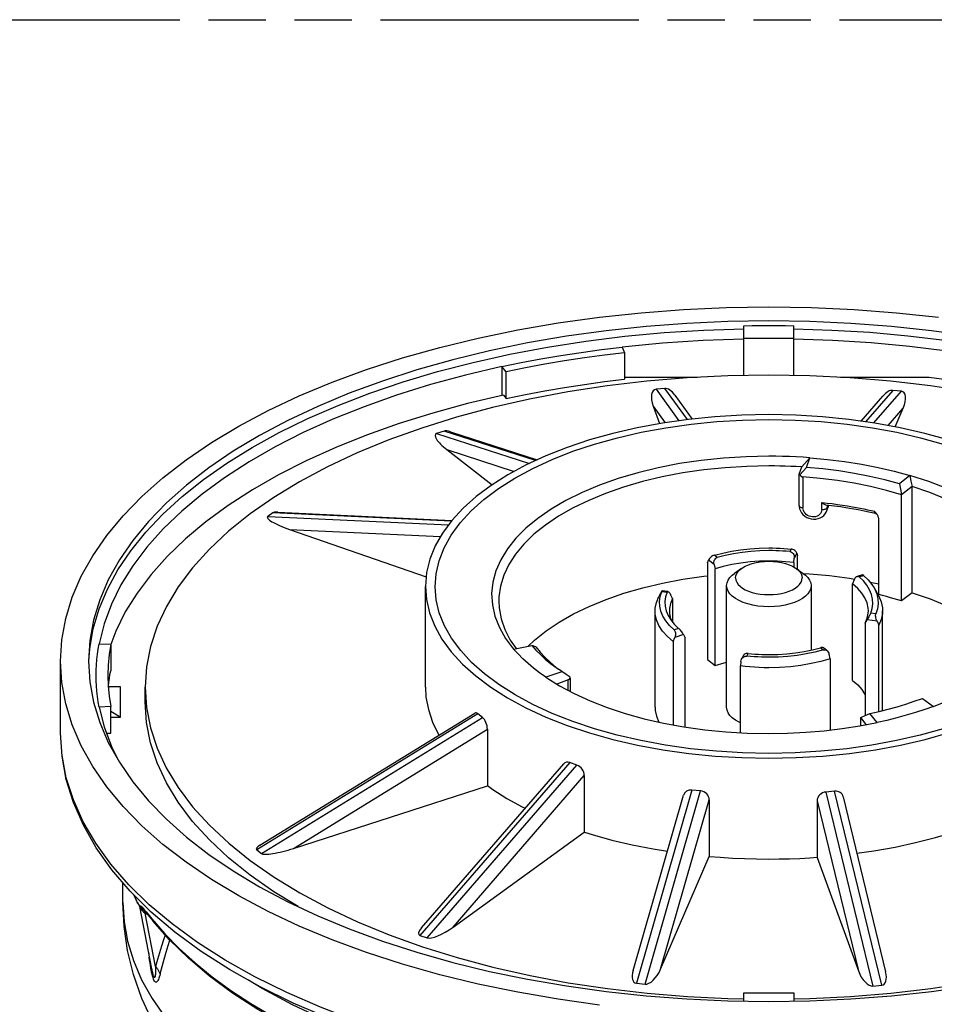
# Model space of a CAD drawing. Header units: millimetres. Extents: x 0 to 210, y 0 to 297.
# Tile 8 of 11: x 100 to 131, y 224 to 258. Entities that reach past the tile are written whole.
import ezdxf

# ---------------------------------------------------------------- set-up
doc = ezdxf.new("R2010")
doc.units = ezdxf.units.MM
doc.header["$LTSCALE"] = 19.36
doc.linetypes.add('PHANTOM', pattern=[0.8, 0.45, -0.05, 0.1, -0.05, 0.1, -0.05])
doc.layers.get('0').update_dxf_attribs({"linetype": 'CONTINUOUS'})
doc.layers.add('DEFAULT_3', color=7, linetype='PHANTOM')

msp = doc.modelspace()

# ---------------------------------------------------------------- linework, layer by layer
at = {"color": 7, "linetype": 'Continuous'}
for p, q in [((124.34766, 245.66391), (124.34766, 247.35152)), ((126.02766, 245.66393), (126.02766, 247.35152)), ((120.23363, 246.62938), (120.3187, 246.43907)), ((126.02766, 246.9152), (124.34766, 246.9152)), ((120.3187, 246.43907), (120.3187, 245.54534)), ((116.16843, 245.96895), (116.16843, 244.99242)), ((116.32332, 245.78998), (116.16843, 245.96895)), ((116.32332, 244.89625), (116.32332, 245.78998)), ((122.77408, 245.6041), (120.3187, 245.6041)), ((130.60463, 245.6041), (127.60242, 245.6041)), ((116.228, 245.00638), (116.32332, 244.89625)), ((121.67427, 245.23367), (121.3791, 245.20685)), ((122.01729, 245.00183), (122.59962, 244.20006)), ((128.30159, 244.13104), (129.03633, 244.97571)), ((129.66115, 245.13818), (129.36792, 245.16988)), ((121.28042, 244.63944), (121.4964, 244.04521)), ((129.4498, 243.93961), (129.72215, 244.56945)), ((114.22227, 243.79367), (113.9701, 243.71241)), ((114.43749, 243.76945), (117.36753, 242.82549)), ((114.31321, 243.16931), (115.84338, 241.98213)), ((126.29643, 242.58376), (126.57612, 242.89365)), ((126.46147, 242.56855), (126.57612, 242.89365)), ((126.20669, 241.28327), (126.20669, 242.32469)), ((126.20896, 242.33574), (126.29643, 242.58376)), ((126.23576, 242.31846), (126.46147, 242.56855)), ((129.94254, 242.29658), (129.59267, 242.01663)), ((129.94254, 242.29658), (129.98223, 242.10953)), ((129.59267, 242.01663), (129.63248, 241.82954)), ((129.98223, 242.10953), (130.02052, 241.92468)), ((129.63248, 241.82954), (129.67078, 241.64483)), ((130.02052, 241.92468), (129.67078, 241.64483)), ((129.67078, 238.05948), (129.67078, 241.64483)), ((130.02052, 238.33934), (130.02052, 241.92468)), ((127.29991, 241.27442), (127.11586, 241.29684)), ((127.20177, 241.28637), (127.13444, 241.09546)), ((108.43965, 241.0374), (108.26887, 240.91408)), ((108.60542, 241.05983), (114.48574, 240.78177)), ((128.20806, 241.13096), (127.9091, 241.18439)), ((128.78006, 241.06157), (128.75842, 241.08693)), ((128.84648, 240.97267), (128.84882, 240.96921)), ((128.89628, 238.27414), (128.89628, 240.82842)), ((109.00153, 240.47797), (113.61935, 238.8792)), ((126.13258, 239.6766), (126.14912, 239.58589)), ((123.11314, 239.34274), (123.14883, 239.43764)), ((123.11314, 239.34274), (123.11314, 236.08794)), ((123.33676, 239.29127), (123.37245, 239.14078)), ((126.02894, 239.35353), (126.04548, 239.50821)), ((126.02894, 239.35353), (126.02894, 239.20862)), ((126.14912, 239.13143), (126.14912, 239.58589)), ((123.37245, 235.88598), (123.37245, 239.14078)), ((123.95357, 238.93345), (124.02415, 238.98856)), ((124.2691, 239.16177), (124.02415, 238.98856)), ((126.10622, 239.16177), (126.35117, 238.98856)), ((124.06266, 238.83701), (124.07269, 238.91129)), ((126.30263, 238.9113), (126.31266, 238.83701)), ((128.07073, 238.77519), (128.01514, 238.63465)), ((128.01514, 235.37984), (128.01514, 238.63465)), ((128.34676, 238.94589), (128.17047, 238.8893)), ((128.60273, 238.69939), (128.89628, 238.6346)), ((113.59266, 235.14774), (113.59266, 238.55122)), ((121.53393, 238.3222), (121.46997, 238.20777)), ((121.52134, 238.2139), (121.57438, 238.37989)), ((121.78001, 238.37891), (121.58275, 238.40442)), ((121.85236, 238.31167), (121.87072, 238.27865)), ((123.76266, 234.47224), (123.76266, 238.5772)), ((126.61266, 238.5772), (126.61266, 236.40278)), ((128.74142, 238.50234), (128.88588, 238.24395)), ((128.83121, 238.29742), (128.86902, 238.13107)), ((130.02052, 238.33934), (129.67078, 238.05948)), ((121.49862, 238.04756), (121.52134, 238.2139)), ((121.93468, 238.14768), (121.87072, 238.27865)), ((121.93468, 238.14768), (121.93468, 237.35118)), ((121.34766, 234.47224), (121.34766, 237.72704)), ((121.82766, 237.72704), (121.8329, 237.63326)), ((121.8329, 237.63326), (121.86995, 237.46134)), ((129.02766, 234.47224), (129.02766, 237.72704)), ((121.86995, 237.46134), (121.89718, 237.39755)), ((128.44064, 237.3064), (128.50988, 237.47582)), ((128.44064, 237.3064), (128.5046, 237.42083)), ((128.44064, 237.3064), (128.44064, 234.19105)), ((128.52296, 237.45324), (128.5046, 237.42083)), ((128.84139, 237.37728), (128.90535, 237.24631)), ((121.98894, 237.0858), (121.83486, 237.2352)), ((128.90535, 234.33265), (128.90535, 237.24631)), ((116.4594, 236.73547), (116.654, 236.45571)), ((121.95626, 236.68978), (122.01185, 236.83032)), ((121.95626, 236.68978), (121.95626, 233.87694)), ((122.30459, 236.92429), (122.36018, 236.81944)), ((122.36018, 233.80488), (122.36018, 236.81944)), ((102.57845, 236.61644), (102.96672, 236.59809)), ((102.96672, 236.59809), (102.96672, 235.70435)), ((116.56978, 236.43912), (117.18407, 236.56011)), ((117.18407, 236.56011), (117.32426, 236.4042)), ((117.22796, 236.54217), (117.18407, 236.56011)), ((117.27205, 236.52456), (117.22796, 236.54217)), ((117.31633, 236.50728), (117.27205, 236.52456)), ((127.15447, 236.37949), (127.02849, 236.4776)), ((101.27766, 233.59958), (101.27766, 236.03108)), ((123.11314, 236.08794), (123.37245, 235.88598)), ((124.24274, 236.02287), (124.2262, 235.8682)), ((124.33588, 236.23528), (124.2655, 236.09922)), ((124.34993, 236.25396), (124.33587, 236.23527)), ((124.40641, 236.19907), (124.43912, 236.19898)), ((127.26218, 236.11134), (127.22649, 236.26183)), ((127.26218, 236.11134), (127.26218, 233.70425)), ((102.94347, 235.57311), (102.96672, 235.70435)), ((118.20141, 235.67302), (117.66058, 235.48368)), ((118.01039, 235.81826), (118.08805, 235.75908)), ((118.33925, 235.57802), (118.08415, 235.75396)), ((124.2262, 233.6133), (124.2262, 235.8682)), ((102.92333, 235.44183), (102.94347, 235.57311)), ((117.66058, 235.48368), (118.1161, 235.19938)), ((118.41526, 235.39356), (118.0243, 235.25668)), ((118.47749, 235.48374), (118.33925, 235.57802)), ((118.47922, 235.45499), (118.47922, 235.00577)), ((102.89237, 235.1791), (102.89237, 235.05208)), ((102.89237, 235.1791), (103.28766, 235.1791)), ((103.28766, 235.1791), (103.28766, 234.1291)), ((104.12766, 234.6541), (104.12766, 235.14774)), ((102.38715, 234.64675), (102.59603, 233.96093)), ((130.37247, 234.7723), (130.75117, 234.50189)), ((102.96672, 234.49759), (102.57845, 234.47924)), ((102.57845, 234.47924), (102.74501, 233.81064)), ((102.96672, 233.60386), (102.96672, 234.49759)), ((102.96672, 234.33902), (103.28766, 234.14462)), ((103.28766, 234.1291), (102.96672, 234.1291)), ((108.00678, 229.81532), (115.25575, 234.27058)), ((115.52255, 234.12653), (115.36003, 234.25261)), ((128.28826, 234.12192), (128.4423, 234.19181)), ((128.28826, 233.85023), (128.28826, 234.12192)), ((128.47412, 233.88601), (128.28826, 234.12192)), ((128.4423, 234.19181), (128.59831, 234.26363)), ((128.84028, 233.95649), (128.59831, 234.26363)), ((115.68506, 233.73038), (115.68506, 231.81806)), ((102.82416, 233.59712), (102.96672, 233.60386)), ((128.66748, 233.19261), (127.81521, 233.07266)), ((126.07233, 232.93463), (125.18766, 232.91722)), ((127.0104, 232.8258), (127.9061, 232.91542)), ((113.46587, 227.02809), (118.26433, 232.56457)), ((118.71019, 232.52105), (118.46354, 232.60644)), ((118.95683, 232.16559), (118.95683, 230.25327)), ((109.14452, 229.71051), (115.68506, 231.81806)), ((122.88396, 231.6477), (122.59074, 231.6794)), ((127.40845, 231.63946), (127.11329, 231.61264)), ((120.6046, 225.59135), (122.30674, 231.50726)), ((123.17719, 231.34594), (123.17719, 229.43362)), ((126.81812, 231.31575), (126.81812, 229.40343)), ((127.69691, 231.45287), (129.12985, 225.54079)), ((114.5272, 227.05467), (118.95683, 230.25327)), ((107.8958, 229.66504), (108.05832, 229.53896)), ((121.53284, 225.63093), (123.17719, 229.43362)), ((126.81812, 229.40343), (128.2094, 225.57557)), ((103.37766, 227.88726), (103.37766, 228.5513)), ((104.33745, 227.55891), (103.62576, 228.26161)), ((103.73217, 228.15654), (103.75618, 228.10938)), ((103.75618, 228.10938), (103.80717, 228.00626)), ((103.8072, 228.00619), (103.83128, 227.95677)), ((103.83128, 227.95677), (103.87388, 227.87216)), ((104.35733, 225.64477), (103.95149, 227.74616)), ((103.96692, 227.7257), (103.97621, 227.71507)), ((103.9761, 227.71519), (103.97778, 227.71333)), ((104.08809, 227.62853), (104.08827, 227.62842)), ((104.23283, 227.45922), (104.2803, 227.40119)), ((104.2803, 227.40119), (104.38974, 227.26555)), ((105.13664, 226.88197), (104.33745, 227.55891)), ((113.40834, 226.77373), (113.65498, 226.68834)), ((120.71417, 225.15729), (121.0074, 225.12559)), ((128.70105, 225.06181), (128.99622, 225.08863)), ((124.34766, 224.8352), (126.02766, 224.8352)), ((124.34766, 224.55981), (124.34766, 224.8352)), ((126.02766, 224.8352), (126.02766, 224.55981))]:
    msp.add_line(p, q, dxfattribs=at)
at = {"color": 9, "linetype": 'Continuous'}
for p, q in [((121.3791, 245.20685), (122.15238, 244.14219)), ((122.4377, 244.18256), (121.67427, 245.23367)), ((129.36792, 245.16988), (128.44654, 244.11064)), ((128.73234, 244.07041), (129.66115, 245.13818)), ((121.28042, 244.63944), (121.68918, 244.07666)), ((129.21239, 243.98342), (129.72215, 244.56945)), ((113.9701, 243.71241), (117.10248, 242.70327)), ((117.30993, 242.79893), (114.22227, 243.79367)), ((114.31321, 243.16931), (116.59097, 242.4355)), ((126.33632, 242.24841), (126.33632, 241.20918)), ((126.97497, 241.15288), (126.97497, 241.3867)), ((126.97497, 241.3867), (127.15087, 241.36671)), ((127.15438, 241.29684), (127.15438, 241.21316)), ((127.15438, 241.21316), (127.18109, 241.28889)), ((114.46332, 240.75256), (108.43965, 241.0374)), ((127.14578, 241.19814), (127.15438, 241.21316)), ((108.26887, 240.91408), (114.36915, 240.62562)), ((109.00153, 240.47797), (114.10085, 240.23684)), ((125.9362, 239.81226), (125.89107, 239.72502)), ((126.13258, 239.6766), (126.04548, 239.50821)), ((123.33676, 239.29127), (123.14883, 239.43764)), ((123.44538, 239.52915), (123.34802, 239.60498)), ((128.23472, 238.87676), (128.38638, 238.92544)), ((121.57438, 238.37989), (121.74887, 238.35733)), ((128.80094, 237.63135), (128.62646, 237.65392)), ((128.84139, 237.37728), (128.5046, 237.42083)), ((122.1406, 237.13448), (121.98894, 237.0858)), ((122.30459, 236.92429), (122.01185, 236.83032)), ((126.92994, 236.48209), (127.0273, 236.40626)), ((124.43912, 236.19898), (124.48425, 236.28622)), ((118.41526, 235.03987), (118.41526, 235.39356)), ((115.36003, 234.25261), (107.8958, 229.66504)), ((108.05832, 229.53896), (115.52255, 234.12653)), ((109.14452, 229.71051), (115.68506, 233.73038)), ((118.46354, 232.60644), (113.40834, 226.77373)), ((113.65498, 226.68834), (118.71019, 232.52105)), ((114.5272, 227.05467), (118.95683, 232.16559)), ((122.59074, 231.6794), (120.71417, 225.15729)), ((121.0074, 225.12559), (122.88396, 231.6477)), ((128.99622, 225.08863), (127.40845, 231.63946)), ((121.53284, 225.63093), (123.17719, 231.34594)), ((126.81812, 231.31575), (128.2094, 225.57557)), ((127.11329, 231.61264), (128.70105, 225.06181)), ((103.75256, 228.1233), (103.80062, 228.02652)), ((103.82391, 227.97853), (103.80062, 228.02652)), ((103.80717, 228.00626), (103.8072, 228.00619)), ((103.98859, 227.66323), (104.02678, 227.61425)), ((104.02678, 227.61425), (104.07632, 227.56724)), ((104.07174, 227.63858), (104.08809, 227.62853)), ((104.07632, 227.56724), (104.13657, 227.52281)), ((104.11289, 227.62763), (104.1646, 227.56639)), ((104.48511, 225.71806), (104.13657, 227.52281)), ((104.13657, 227.52281), (104.22834, 227.46464)), ((104.1646, 227.56639), (104.22207, 227.49654)), ((104.22207, 227.49654), (104.35457, 227.33251)), ((104.2483, 226.20931), (104.27004, 226.03268)), ((104.28221, 225.93769), (104.27004, 226.03268)), ((104.32112, 225.67883), (104.30772, 225.76071)), ((104.36511, 225.60531), (104.35733, 225.64477))]:
    msp.add_line(p, q, dxfattribs=at)
at = {"color": 7, "linetype": 'Continuous'}
for points in [[(101.27766, 236.03108), (101.32157, 236.75428), (101.45202, 237.4722), (101.66947, 238.18614), (101.9725, 238.89222), (102.36046, 239.58782), (102.83149, 240.27047), (103.38429, 240.9376), (104.01643, 241.58687), (104.72602, 242.21582), (105.51006, 242.82226), (106.3661, 243.40386), (107.29063, 243.95864), (108.28065, 244.48442), (109.33221, 244.97945), (110.44181, 245.44175), (111.6051, 245.86981), (112.81813, 246.26188), (114.07619, 246.61673), (115.37488, 246.93282), (116.70926, 247.20924), (118.07462, 247.44475), (119.46584, 247.63872), (120.87797, 247.79022), (122.30577, 247.89893), (123.74409, 247.96422), (125.18767, 247.98608), (126.63124, 247.96422), (128.06956, 247.89893), (129.49735, 247.79022), (130.90948, 247.63872)], [(132.02046, 246.99508), (130.68405, 247.18141), (129.32756, 247.32694), (127.95601, 247.43136), (126.57436, 247.49408), (125.18766, 247.51508), (123.80096, 247.49408), (122.4193, 247.43136), (121.04776, 247.32694), (119.69127, 247.18141), (118.35486, 246.99508), (117.04329, 246.76885), (115.76149, 246.50332), (114.51397, 246.19968), (113.30548, 245.85882), (112.14024, 245.48219), (111.02279, 245.071), (109.9569, 244.62691), (108.94677, 244.15139), (107.99575, 243.64632), (107.10764, 243.1134), (106.28533, 242.55471), (105.53217, 241.97216), (104.85054, 241.368), (104.24331, 240.74431), (103.71228, 240.10346), (103.25981, 239.44771), (102.88713, 238.77951), (102.59604, 238.10124), (102.38715, 237.41543), (102.26184, 236.72579), (102.21966, 236.03108)], [(124.34766, 247.35152), (124.62761, 247.35579), (124.9076, 247.35835), (125.18766, 247.3592), (125.46772, 247.35835), (125.74771, 247.35579), (126.02766, 247.35152)], [(102.23494, 236.03018), (102.25965, 236.44863), (102.37946, 237.1236), (102.57868, 237.79383), (102.85658, 238.45698), (103.21222, 239.11078), (103.64434, 239.75293), (104.15145, 240.38123), (104.73177, 240.99348), (105.38332, 241.58757), (106.10381, 242.16142), (106.89078, 242.71305), (107.74147, 243.24054), (108.65296, 243.74205), (109.62203, 244.21581), (110.64523, 244.66013), (111.71902, 245.07349), (112.83966, 245.45446), (114.00325, 245.80171), (115.20574, 246.11403), (116.44296, 246.39036), (117.71068, 246.62973), (119.00442, 246.8313), (120.31967, 246.99437), (121.65176, 247.11837), (122.99598, 247.20287), (124.34766, 247.24759)], [(126.02766, 247.24759), (127.31825, 247.20576), (128.60202, 247.12768), (129.8749, 247.01359), (131.13287, 246.86388)], [(116.16843, 245.96895), (116.82788, 246.10552), (117.49492, 246.23154), (118.16989, 246.34709), (118.85177, 246.45198), (119.53957, 246.54606), (120.23363, 246.62938)], [(124.34766, 246.89507), (123.65833, 246.87707), (122.96931, 246.84854), (122.28097, 246.80945), (121.59478, 246.75984), (120.91221, 246.6998), (120.23363, 246.62938)], [(142.22268, 243.05704), (141.32424, 243.53775), (140.37167, 243.99163), (139.36816, 244.41714), (138.31709, 244.81286), (137.22197, 245.17748), (136.08647, 245.50977), (134.91441, 245.80862), (133.7097, 246.07304), (132.47637, 246.30213), (131.21857, 246.49513), (129.94049, 246.65139), (128.64642, 246.77038), (127.34068, 246.8517), (126.02766, 246.89507)], [(120.3187, 246.43907), (119.63657, 246.35718), (118.96058, 246.26472), (118.2904, 246.16163), (117.62703, 246.04807), (116.97144, 245.92421), (116.32332, 245.78998)], [(116.16843, 245.96895), (114.94814, 245.68313), (113.76393, 245.36164), (112.61996, 245.00561), (111.52027, 244.61628), (110.4687, 244.19504), (109.46897, 243.74337), (108.52457, 243.26285), (107.63884, 242.75518), (106.81488, 242.22214), (106.0556, 241.66561), (105.36366, 241.08754), (104.74149, 240.48997), (104.1913, 239.87499), (103.715, 239.24477), (103.31429, 238.60153), (102.99058, 237.94752), (102.74501, 237.28505), (102.57845, 236.61644)], [(125.18766, 245.67774), (123.80469, 245.65497), (122.43297, 245.58727), (121.06933, 245.47434), (119.7233, 245.31711), (118.40125, 245.11591), (117.10959, 244.8723), (115.85602, 244.5876), (114.64309, 244.26277), (113.47385, 243.89848), (112.35447, 243.49688), (111.2908, 243.05966), (110.28679, 242.58897), (109.34717, 242.08669), (108.47534, 241.55519), (107.67544, 240.99671), (106.95, 240.41345), (106.30215, 239.8076), (105.73418, 239.18151), (105.24868, 238.53709), (104.84783, 237.87788), (104.53451, 237.20719), (104.30928, 236.52763), (104.17362, 235.84195), (104.12767, 235.14774)], [(142.69637, 240.99934), (141.89445, 241.55879), (141.02044, 242.09108), (140.0786, 242.59394), (139.07233, 243.065), (138.00669, 243.50232), (136.88585, 243.90369), (135.71584, 244.26751), (134.50309, 244.59161), (133.25049, 244.87546), (131.96054, 245.11822), (130.64075, 245.31862), (129.29745, 245.4752), (127.93672, 245.58764), (126.56782, 245.65506), (125.18766, 245.67774)], [(141.93014, 242.20976), (141.1756, 242.61236), (140.186, 243.0803), (139.13946, 243.5183), (138.04168, 243.92405), (136.89628, 244.2959), (135.70758, 244.63264), (134.4796, 244.93283), (133.21685, 245.19552), (131.92593, 245.4191), (130.60463, 245.6041)], [(116.32332, 244.89625), (116.97144, 245.03047), (117.62703, 245.15433), (118.2904, 245.26789), (118.96058, 245.37098), (119.63657, 245.46345), (120.3187, 245.54534)], [(116.228, 245.00638), (115.0126, 244.72156), (113.83762, 244.40257), (112.70115, 244.04873), (111.60889, 243.66203), (110.56479, 243.24365), (109.57218, 242.79521), (108.6347, 242.31812), (107.75531, 241.81418), (106.93736, 241.28501), (106.18337, 240.73256), (105.49629, 240.15863), (104.87819, 239.56529), (104.33157, 238.95447), (103.85803, 238.32835), (103.45962, 237.6889), (103.13752, 237.03868), (102.97327, 236.59566)], [(125.18766, 244.34872), (124.27009, 244.33039), (123.36492, 244.27664), (122.46922, 244.18702), (121.59181, 244.06288), (120.73882, 243.90487), (119.91537, 243.71472), (119.12881, 243.49443), (118.3786, 243.24378), (117.66352, 242.96199), (116.99292, 242.65275), (116.3752, 242.31888), (115.81203, 241.96228), (115.3071, 241.585), (114.86275, 241.1894), (114.48196, 240.77769), (114.16646, 240.3524), (113.91864, 239.9159), (113.7395, 239.47092), (113.6308, 239.02004), (113.59267, 238.55122)], [(136.78265, 238.55122), (136.74912, 238.99077), (136.64472, 239.44278), (136.46926, 239.88965), (136.22426, 240.32867), (135.91039, 240.75707), (135.53003, 241.17225), (135.08473, 241.57148), (134.57769, 241.95237), (134.01127, 242.31232), (133.38953, 242.64918), (132.71435, 242.96087), (131.99458, 243.24456), (131.23997, 243.49642), (130.44965, 243.71734), (129.62342, 243.90757), (128.76901, 244.06524), (127.89197, 244.1887), (126.99864, 244.27757), (126.09823, 244.33079), (125.18766, 244.34872)], [(118.57015, 233.99117), (117.87539, 234.26496), (117.2239, 234.56543), (116.62354, 234.88993), (116.07614, 235.23656), (115.58541, 235.60327), (115.15357, 235.98779), (114.78355, 236.38794), (114.47699, 236.80127), (114.23622, 237.22548), (114.06221, 237.6579), (113.95665, 238.09604), (113.9197, 238.53719), (113.95231, 238.97872), (114.05381, 239.41795), (114.22436, 239.85219), (114.46249, 240.27881), (114.76756, 240.69513), (115.13726, 241.09862), (115.57008, 241.48661), (116.06291, 241.85677), (116.61349, 242.20659), (117.21775, 242.53394), (117.87365, 242.83671), (118.57288, 243.11226), (119.30624, 243.35701), (120.07439, 243.57173), (120.87744, 243.7566), (121.70784, 243.90983), (122.56011, 244.02978), (123.42813, 244.11611), (124.30299, 244.16781), (125.18766, 244.18522)], [(125.18766, 244.18522), (126.07909, 244.16742), (126.95857, 244.1152), (127.82897, 244.02813), (128.68171, 243.90751), (129.51086, 243.75392), (130.31136, 243.56907), (131.07598, 243.35491)], [(125.18766, 242.94543), (124.41957, 242.92965), (123.65666, 242.8824), (122.90407, 242.80401), (122.16689, 242.69501), (121.45009, 242.55612), (120.75849, 242.3883), (120.09678, 242.19266), (119.4694, 241.97053), (118.8806, 241.72341), (118.33434, 241.45297), (117.8343, 241.16102), (117.38387, 240.84954), (116.98608, 240.52063), (116.64362, 240.17651), (116.35878, 239.8195), (116.1335, 239.452), (115.9693, 239.0765), (115.86727, 238.69553)], [(126.57612, 242.89365), (126.34602, 242.90945), (126.1152, 242.92239), (125.88382, 242.93247), (125.652, 242.93967), (125.4199, 242.94399), (125.18766, 242.94543)], [(125.18766, 242.61758), (124.44897, 242.6026), (123.71514, 242.55775), (122.99099, 242.48333), (122.28127, 242.37983), (121.59064, 242.24793), (120.92366, 242.08849), (120.28469, 241.90256), (119.67794, 241.69136), (119.1074, 241.45629), (118.57681, 241.19889), (118.08967, 240.92084), (117.64916, 240.62397), (117.25819, 240.31025), (116.91933, 239.98172), (116.6348, 239.64054), (116.40648, 239.28897), (116.23585, 238.9293), (116.12405, 238.5639), (116.07181, 238.19518), (116.06766, 238.05758)], [(126.29643, 242.58376), (126.11233, 242.59409), (125.92786, 242.60254), (125.74308, 242.60912), (125.55806, 242.61382), (125.3729, 242.61664), (125.18766, 242.61758)], [(126.57612, 242.89365), (127.16641, 242.83963), (127.74625, 242.76718), (128.3168, 242.67612), (128.87458, 242.56706), (129.41611, 242.44062), (129.94254, 242.29658)], [(126.23576, 242.31846), (126.24417, 242.30517), (126.2532, 242.29338), (126.2627, 242.28312)], [(126.2627, 242.28312), (126.27259, 242.27428), (126.28281, 242.26681), (126.29327, 242.26067), (126.30389, 242.2558), (126.31463, 242.25217), (126.32547, 242.2497), (126.33632, 242.24841)], [(129.59267, 242.01663), (129.10284, 242.15003), (128.59904, 242.26707), (128.0802, 242.36794), (127.54955, 242.45206), (127.01033, 242.51887), (126.46147, 242.56855)], [(132.83007, 235.56343), (132.88317, 235.60138), (133.29455, 235.9262), (133.65122, 236.26682), (133.95076, 236.62092), (134.19117, 236.98613), (134.3708, 237.35996), (134.48846, 237.73991), (134.54335, 238.1234), (134.53509, 238.50786), (134.46375, 238.89067), (134.32981, 239.26927), (134.13416, 239.64109), (133.87813, 240.00363), (133.56345, 240.35444), (133.19224, 240.69114), (132.767, 241.01148), (132.29062, 241.31328), (131.76629, 241.59451), (131.19757, 241.85328), (130.58828, 242.08783), (129.94254, 242.29658)], [(129.67078, 241.64483), (129.15512, 241.79359), (128.61981, 241.92385), (128.06751, 242.03496), (127.50095, 242.12638), (126.92293, 242.19765), (126.33632, 242.24841)], [(134.30766, 238.05758), (134.29509, 238.29691), (134.22773, 238.65997), (134.10258, 239.01918), (133.92042, 239.37224), (133.68243, 239.7169), (133.39012, 240.05095), (133.04538, 240.37225), (132.65039, 240.67875), (132.20769, 240.9685), (131.7201, 241.23963), (131.19075, 241.49042), (130.62301, 241.71926), (130.02052, 241.92468)], [(126.20669, 241.28344), (126.20937, 241.23716), (126.22381, 241.16684), (126.25062, 241.09857)], [(127.11584, 241.29678), (127.10807, 241.29815), (127.08908, 241.30426), (127.06803, 241.31404), (127.04784, 241.32605), (127.02636, 241.34141), (127.0016, 241.36156), (126.97497, 241.3867)], [(127.9091, 241.18439), (127.60623, 241.23223), (127.29991, 241.27442)], [(126.25062, 241.09857), (126.2894, 241.03412), (126.33912, 240.97557), (126.39851, 240.92455), (126.46579, 240.8826), (126.53901, 240.85087), (126.61614, 240.83018), (126.69506, 240.82111), (126.77351, 240.82393), (126.84924, 240.83855), (126.92011, 240.86451), (126.98388, 240.90081), (127.03925, 240.94642), (127.08476, 240.99974), (127.11973, 241.05959), (127.13472, 241.09625)], [(128.79002, 241.0083), (128.5027, 241.07203), (128.20806, 241.13096)], [(128.84879, 240.96919), (128.8357, 240.98931), (128.8188, 241.01278), (128.80014, 241.03685), (128.78006, 241.06157)], [(128.89628, 240.82842), (128.89555, 240.8451), (128.89297, 240.86285), (128.88861, 240.8817), (128.8823, 240.90155), (128.87388, 240.92233), (128.86334, 240.94395), (128.85056, 240.96631), (128.84879, 240.96919)], [(123.34802, 239.60498), (123.63399, 239.67906), (123.92946, 239.74006), (124.23563, 239.78811), (124.54895, 239.82277), (124.8659, 239.84356), (125.18766, 239.85062)], [(125.18766, 239.76062), (124.88307, 239.75397), (124.58299, 239.73438), (124.28631, 239.70173), (123.99635, 239.65645), (123.71641, 239.59897), (123.44538, 239.52915)], [(125.18766, 239.85062), (125.31334, 239.84955), (125.43872, 239.84635), (125.56389, 239.84101), (125.68862, 239.83354), (125.8127, 239.82396), (125.9362, 239.81226)], [(125.89107, 239.72502), (125.77499, 239.73588), (125.65838, 239.74477), (125.54116, 239.7517), (125.42355, 239.75665), (125.30574, 239.75963), (125.18766, 239.76062)], [(125.89107, 239.72502), (125.92411, 239.71788), (125.95503, 239.70392), (125.98248, 239.68376), (126.00614, 239.65777), (126.02539, 239.62609), (126.03903, 239.58979), (126.04609, 239.5501), (126.04548, 239.50821)], [(126.13258, 239.6766), (126.12471, 239.70013), (126.11021, 239.7238), (126.08946, 239.74631), (126.06356, 239.76659), (126.03393, 239.78383), (126.00189, 239.79737), (125.96892, 239.80688), (125.9362, 239.81226)], [(123.34802, 239.60498), (123.31728, 239.59412), (123.28643, 239.57906), (123.25655, 239.56067), (123.22828, 239.53935), (123.20231, 239.51557), (123.17975, 239.49007), (123.16166, 239.46359), (123.14883, 239.43764)], [(123.33676, 239.29127), (123.33053, 239.33113), (123.33121, 239.37098), (123.33831, 239.40977), (123.35147, 239.44524), (123.36985, 239.47548), (123.39232, 239.49989), (123.41787, 239.51783), (123.44538, 239.52915)], [(125.18766, 239.40704), (124.86854, 239.39945), (124.5523, 239.37673), (124.24181, 239.3391), (123.93986, 239.2869), (123.6492, 239.22059), (123.37245, 239.14078)], [(124.26918, 239.16174), (124.29544, 239.17954), (124.39216, 239.23475), (124.50257, 239.28311), (124.62457, 239.32397), (124.75641, 239.35648), (124.89569, 239.38023), (125.03907, 239.39449), (125.18766, 239.39951)], [(126.02894, 239.35353), (125.89102, 239.36982), (125.75186, 239.38319), (125.61169, 239.39361), (125.47077, 239.40107), (125.32934, 239.40555), (125.18766, 239.40704)], [(125.18766, 239.39951), (125.33624, 239.39449), (125.4796, 239.38024), (125.61888, 239.35648), (125.75072, 239.32398), (125.87272, 239.28312), (125.98314, 239.23476), (126.07986, 239.17955), (126.10614, 239.16174)], [(124.07269, 238.91129), (124.1012, 238.98298), (124.14871, 239.05262), (124.21371, 239.11854), (124.26918, 239.16174)], [(126.10614, 239.16174), (126.16159, 239.11855), (126.2266, 239.05263), (126.27411, 238.98299), (126.30263, 238.9113)], [(126.35117, 238.98856), (126.42175, 238.93345), (126.50419, 238.84986), (126.5641, 238.76161), (126.60047, 238.6702), (126.61266, 238.5772)], [(126.35137, 238.99216), (126.56188, 238.98017), (127.23919, 238.91531), (127.90481, 238.82515), (128.07426, 238.79514)], [(115.86727, 238.69553), (115.82812, 238.31166), (115.8521, 237.92748), (115.93905, 237.54557), (116.08839, 237.16852), (116.2991, 236.79887), (116.56978, 236.43912)], [(117.06326, 236.53631), (117.27644, 236.74075), (117.66705, 237.05171), (118.10694, 237.34604), (118.5928, 237.62193), (119.12221, 237.87741), (119.69057, 238.11079), (120.29313, 238.31992), (120.92788, 238.50426), (121.59332, 238.66302), (122.28328, 238.79482), (122.99285, 238.89811), (123.11314, 238.91048)], [(123.76266, 238.5772), (123.77485, 238.6702), (123.81122, 238.76161), (123.87113, 238.84986), (123.95357, 238.93345)], [(124.06266, 238.83701), (124.07269, 238.76271), (124.10121, 238.69102), (124.14872, 238.62138), (124.21373, 238.55546), (124.29546, 238.49446), (124.39218, 238.43925), (124.5026, 238.3909), (124.6246, 238.35003), (124.75644, 238.31753), (124.89572, 238.29378), (125.03908, 238.27952), (125.18766, 238.27451)], [(125.18766, 238.27451), (125.33625, 238.27952), (125.47963, 238.29378), (125.61891, 238.31754), (125.75075, 238.35004), (125.87275, 238.39091), (125.98317, 238.43927), (126.07988, 238.49448), (126.16161, 238.55548), (126.22661, 238.6214), (126.27412, 238.69103), (126.30263, 238.76272), (126.31266, 238.83701)], [(128.54766, 237.72704), (128.54242, 237.82082), (128.50537, 237.99275), (128.43317, 238.16186), (128.32659, 238.32636), (128.18675, 238.48452), (128.01514, 238.63465)], [(128.07073, 238.77519), (128.08734, 238.80986), (128.10664, 238.83972), (128.12872, 238.86392), (128.15211, 238.88111), (128.17041, 238.88928)], [(128.17041, 238.88928), (128.17515, 238.89064), (128.19718, 238.8928), (128.21724, 238.88794), (128.23472, 238.87676)], [(128.62646, 237.65392), (128.67587, 237.81077), (128.69685, 237.96793), (128.6893, 238.12604), (128.65348, 238.28319), (128.58934, 238.43807), (128.49775, 238.58945), (128.37964, 238.73548), (128.23472, 238.87676)], [(128.38638, 238.92544), (128.37043, 238.93793), (128.35731, 238.94485), (128.3478, 238.94615), (128.34677, 238.94589)], [(128.38638, 238.92544), (128.54046, 238.77604), (128.66595, 238.62157), (128.74134, 238.50233)], [(113.59267, 238.55122), (113.6262, 238.11167), (113.7306, 237.65966), (113.90606, 237.21279), (114.15106, 236.77377), (114.46493, 236.34537), (114.84529, 235.93019), (115.29059, 235.53096), (115.79763, 235.15007), (116.36405, 234.79012), (116.98579, 234.45325), (117.66097, 234.14156)], [(121.53393, 238.3222), (121.54965, 238.34965), (121.56233, 238.37241), (121.57231, 238.38954), (121.57913, 238.40027), (121.58248, 238.40438), (121.58271, 238.40443)], [(121.58271, 238.40443), (121.58268, 238.40199), (121.57985, 238.3936), (121.57438, 238.37989)], [(121.74887, 238.35733), (121.69945, 238.20048), (121.67847, 238.04332), (121.68602, 237.8852), (121.72184, 237.72806)], [(121.74887, 238.35733), (121.75748, 238.37102), (121.76873, 238.37814), (121.77999, 238.37892)], [(121.77999, 238.37892), (121.78237, 238.37852), (121.79805, 238.37221)], [(121.79805, 238.37221), (121.81553, 238.35889), (121.83394, 238.33862), (121.85236, 238.31167)], [(125.18766, 237.8647), (125.00166, 237.87079), (124.81884, 237.88898), (124.64234, 237.91894), (124.47516, 237.96016), (124.32018, 238.01193), (124.18003, 238.07339), (124.05713, 238.14346), (123.95357, 238.22095), (123.87113, 238.30454), (123.81122, 238.39279), (123.77485, 238.4842), (123.76266, 238.5772)], [(126.61266, 238.5772), (126.60047, 238.4842), (126.5641, 238.39279), (126.50419, 238.30454), (126.42175, 238.22095), (126.31819, 238.14346), (126.19529, 238.07339), (126.05515, 238.01193), (125.90016, 237.96016), (125.73298, 237.91894), (125.55648, 237.88898), (125.37366, 237.87079), (125.18766, 237.8647)], [(128.74134, 238.50233), (128.76321, 238.46136), (128.83121, 238.29742)], [(129.6365, 233.19756), (130.45995, 233.38772), (131.24651, 233.60801), (131.99672, 233.85865), (132.7118, 234.14045), (133.3824, 234.44969), (134.00012, 234.78356), (134.56329, 235.14015), (135.06822, 235.51743), (135.51257, 235.91303), (135.89336, 236.32475), (136.20886, 236.75004), (136.45668, 237.18653), (136.63582, 237.63152), (136.74452, 238.08239), (136.78265, 238.55122)], [(130.02052, 238.33934), (130.63005, 238.13124), (131.20075, 237.90069), (131.73439, 237.6468), (132.22565, 237.37229), (132.67065, 237.07873), (133.06678, 236.76864), (133.41035, 236.44472), (133.56613, 236.26405)], [(116.06766, 238.05758), (116.07947, 237.82556), (116.14699, 237.45745), (116.27391, 237.09329), (116.4594, 236.73547)], [(121.34766, 237.72704), (121.35192, 237.81749), (121.39084, 238.01415), (121.46997, 238.20777)], [(121.83486, 237.2352), (121.70937, 237.38967), (121.61211, 237.54988), (121.54411, 237.71382), (121.5063, 237.88018), (121.49862, 238.04756)], [(121.93468, 238.14768), (121.86544, 237.97826), (121.83139, 237.80618), (121.82766, 237.72704)], [(128.86902, 238.13107), (128.87671, 237.96369), (128.85398, 237.79734), (128.80094, 237.63135)], [(128.88588, 238.24395), (128.89682, 238.22398), (128.97933, 238.03071), (129.02167, 237.83422), (129.02766, 237.72704)], [(129.67078, 238.05948), (129.54486, 238.09806), (129.41766, 238.13553), (129.28915, 238.17188), (129.15939, 238.20711), (129.02844, 238.24119), (128.89628, 238.27414)], [(121.95626, 236.68978), (121.76013, 236.86136), (121.60032, 237.04211), (121.47851, 237.23011), (121.39599, 237.42338), (121.35365, 237.61987), (121.34766, 237.72704)], [(121.72184, 237.72806), (121.78598, 237.57318), (121.80733, 237.53315)], [(128.50988, 237.47582), (128.54393, 237.6479), (128.54766, 237.72704)], [(128.62646, 237.65392), (128.61784, 237.63457), (128.60659, 237.61077), (128.59295, 237.58371), (128.57727, 237.55373), (128.55979, 237.52116), (128.52296, 237.45324)], [(128.84139, 237.37728), (128.82567, 237.41261), (128.813, 237.44986), (128.80301, 237.48774), (128.79619, 237.52438), (128.79284, 237.55811), (128.79264, 237.58776), (128.79547, 237.61234), (128.80094, 237.63135)], [(129.02766, 237.72704), (129.0234, 237.6366), (128.98448, 237.43993), (128.90535, 237.24631)], [(121.80733, 237.53315), (121.87758, 237.42179), (121.99568, 237.27577), (122.1406, 237.13448)], [(121.98894, 237.0858), (122.00489, 237.06754), (122.01801, 237.04362), (122.02752, 237.01504), (122.03326, 236.98246), (122.03487, 236.9465), (122.03204, 236.90831), (122.0246, 236.86906), (122.01185, 236.83032)], [(122.30459, 236.92429), (122.28798, 236.95272), (122.26868, 236.98327), (122.2466, 237.01456), (122.22321, 237.04492), (122.20017, 237.07284), (122.17814, 237.09746), (122.15808, 237.11815), (122.1406, 237.13448)], [(102.47766, 235.54784), (102.48046, 235.72622), (102.48887, 235.90451), (102.50287, 236.08274), (102.52247, 236.26083), (102.54766, 236.43872), (102.57845, 236.61644)], [(102.96672, 236.59809), (102.91169, 236.24841), (102.87867, 235.89839), (102.86767, 235.54784)], [(117.66058, 235.48368), (117.44781, 235.6337), (117.24727, 235.78753), (117.05884, 235.94532), (116.88292, 236.10667), (116.71995, 236.27123), (116.56978, 236.43912)], [(117.31633, 236.50728), (117.46605, 236.32926), (117.63187, 236.15484), (117.81345, 235.98439), (118.01039, 235.81826)], [(117.32426, 236.4042), (117.47634, 236.25139), (117.64043, 236.10157), (117.81615, 235.95508), (118.0031, 235.81227), (118.08415, 235.75396)], [(124.48425, 236.28622), (124.45121, 236.2877), (124.42029, 236.28499), (124.39284, 236.27847), (124.36918, 236.26816), (124.34993, 236.25396)], [(125.18766, 236.25062), (125.49225, 236.25728), (125.79233, 236.27686), (126.08901, 236.30951), (126.37897, 236.3548), (126.65891, 236.41228), (126.92994, 236.48209)], [(127.0273, 236.40626), (126.74133, 236.33218), (126.44586, 236.27119), (126.13969, 236.22313), (125.82637, 236.18847), (125.50942, 236.16769), (125.18766, 236.16062)], [(127.02851, 236.47759), (127.02385, 236.48079), (127.00547, 236.488), (126.983, 236.49037), (126.95745, 236.48825), (126.92994, 236.48209)], [(127.0273, 236.40626), (127.05804, 236.41135), (127.08889, 236.40941), (127.11876, 236.40053), (127.14703, 236.38496), (127.15446, 236.37949)], [(127.15446, 236.37949), (127.173, 236.36279), (127.19556, 236.33447), (127.21366, 236.30054), (127.22649, 236.26183)], [(119.46584, 224.42345), (118.07462, 224.61742), (116.70926, 224.85293), (115.37489, 225.12934), (114.07621, 225.44544), (112.81815, 225.80028), (111.60512, 226.19235), (110.44183, 226.62041), (109.33223, 227.08271), (108.28067, 227.57774), (107.29065, 228.10352), (106.36611, 228.6583), (105.51007, 229.2399), (104.72603, 229.84634), (104.01644, 230.47529), (103.3843, 231.12456), (102.83149, 231.79169), (102.36047, 232.47433), (101.97251, 233.16994), (101.66947, 233.87602), (101.45202, 234.58996), (101.32157, 235.30789), (101.27766, 236.03108)], [(102.21966, 236.03108), (102.26184, 235.33638), (102.38715, 234.64675)], [(123.37245, 235.88598), (123.67438, 235.97213), (123.76266, 235.99165)], [(124.24274, 236.02287), (124.25062, 236.06213), (124.2655, 236.09921)], [(124.2655, 236.09921), (124.28588, 236.13098), (124.31177, 236.15807), (124.34139, 236.17866), (124.37344, 236.19239), (124.40641, 236.19907)], [(125.18766, 236.16062), (125.06199, 236.16169), (124.9366, 236.1649), (124.81143, 236.17024), (124.6867, 236.1777), (124.56262, 236.18728), (124.43912, 236.19898)], [(124.48425, 236.28622), (124.60033, 236.27537), (124.71694, 236.26648), (124.83416, 236.25955), (124.95177, 236.25459), (125.06958, 236.25162), (125.18766, 236.25062)], [(127.26218, 236.11134), (126.9459, 236.02013), (126.61371, 235.94435), (126.26864, 235.88469), (125.91379, 235.84168), (125.55237, 235.81572), (125.18766, 235.80704)], [(125.18766, 235.80704), (125.02574, 235.80875), (124.86411, 235.81387), (124.70306, 235.82239), (124.54286, 235.8343), (124.38382, 235.84958), (124.2262, 235.8682)], [(102.57845, 234.47924), (102.54766, 234.65696), (102.52247, 234.83486), (102.50287, 235.01295), (102.48887, 235.19117), (102.48046, 235.36946), (102.47766, 235.54784)], [(102.86767, 235.54784), (102.87867, 235.1973), (102.91169, 234.84727), (102.96672, 234.49759)], [(102.89237, 235.1791), (102.9063, 235.31049), (102.92333, 235.44183)], [(128.01514, 235.37984), (128.18743, 235.22888), (128.32657, 235.07158), (128.43302, 234.90705), (128.44064, 234.88925)], [(130.75117, 234.50189), (131.35024, 234.74292), (131.90773, 235.00773), (132.41985, 235.29453), (132.83007, 235.56343)], [(104.12767, 235.14774), (104.1723, 234.46372), (104.30686, 233.77701), (104.53151, 233.0959), (104.84475, 232.42334), (105.24616, 231.76214), (105.7327, 231.11575), (106.30209, 230.48794), (106.95165, 229.8806), (107.67895, 229.29614), (108.48087, 228.73669), (109.35488, 228.20439), (110.29673, 227.70154)], [(113.59269, 235.14774), (113.61161, 234.81749), (113.69137, 234.39289), (113.8336, 233.97233), (114.0371, 233.55802), (114.05404, 233.532)], [(118.1161, 235.19938), (118.61447, 234.93366), (119.15266, 234.68813), (119.72742, 234.46427), (120.33526, 234.26344), (120.9725, 234.08685), (121.63528, 233.93559), (122.31958, 233.81055), (123.02125, 233.71251), (123.73606, 233.64205), (124.45965, 233.59961), (125.18766, 233.58543)], [(109.29575, 227.7465), (108.47534, 228.24665), (107.67544, 228.80514), (106.95, 229.38839), (106.30215, 229.99424), (105.73418, 230.62033), (105.24868, 231.26475), (104.84783, 231.92396), (104.53451, 232.59465), (104.30928, 233.27421), (104.17362, 233.95989), (104.12767, 234.6541)], [(128.59831, 234.26363), (128.91013, 234.33373), (129.21574, 234.40977), (129.51538, 234.49182), (129.80836, 234.57968), (130.09398, 234.67315), (130.37247, 234.7723)], [(121.34775, 234.47224), (121.35381, 234.36508), (121.396, 234.16858), (121.47868, 233.97531), (121.4817, 233.97064)], [(124.2262, 233.94816), (124.18072, 233.96809), (124.05821, 234.03795), (123.9544, 234.11527), (123.87184, 234.19896), (123.81147, 234.28736), (123.7753, 234.3782), (123.76266, 234.47224)], [(130.75117, 234.50189), (130.45113, 234.3955), (130.14345, 234.29524), (129.82789, 234.20102), (129.50517, 234.11306), (129.17605, 234.03157), (128.84028, 233.95649)], [(129.01925, 234.36088), (129.02339, 234.38177), (129.02757, 234.47224)], [(117.66097, 234.14156), (118.38074, 233.85788), (119.13535, 233.60602), (119.92567, 233.38509), (120.7519, 233.19486), (121.60631, 233.03719), (122.48335, 232.91373), (123.37668, 232.82487), (124.27709, 232.77165), (125.18766, 232.75372)], [(123.41675, 232.98723), (122.54635, 233.0743), (121.69362, 233.19493), (120.86446, 233.34851), (120.06397, 233.53336), (119.29935, 233.74753), (118.57015, 233.99117)], [(102.59603, 233.96093), (102.88713, 233.28267), (103.25981, 232.61447), (103.71227, 231.95872), (104.2433, 231.31787), (104.85053, 230.69418), (105.53216, 230.09002), (106.28531, 229.50747), (107.10762, 228.94878), (107.99573, 228.41586), (108.94675, 227.91079)], [(102.74501, 233.81064), (102.99058, 233.14816), (103.21482, 232.69513)], [(125.18766, 233.58543), (125.81258, 233.59587), (126.43472, 233.62715), (127.05129, 233.67913), (127.65954, 233.75158), (128.25676, 233.84417), (128.84028, 233.95649)], [(131.06908, 233.74543), (130.30093, 233.5307)], [(103.62576, 228.26161), (103.0049, 228.98655), (102.47755, 229.72984), (102.04502, 230.48847), (101.70836, 231.25911), (101.46838, 232.03751), (101.32514, 232.8188), (101.27766, 233.59958)], [(130.30093, 233.5307), (129.49788, 233.34583), (128.66748, 233.19261)], [(125.18766, 232.91722), (124.29623, 232.93502), (123.41675, 232.98723)], [(127.81521, 233.07266), (126.94719, 232.98633), (126.07233, 232.93463)], [(127.9061, 232.91542), (128.78351, 233.03955), (129.6365, 233.19756)], [(125.18766, 232.75372), (126.10523, 232.77205), (127.0104, 232.8258)], [(115.69123, 231.8266), (115.87398, 231.69457), (116.34451, 231.39799), (116.85401, 231.11685), (116.9636, 231.06378)], [(118.9594, 230.26125), (119.22588, 230.17533), (119.88759, 229.99135), (120.57348, 229.82911), (121.27907, 229.68956), (121.76144, 229.61202)], [(128.15908, 229.54602), (128.73217, 229.62777), (129.44662, 229.75554), (130.1429, 229.90633), (130.81644, 230.07923), (131.08814, 230.16059)], [(123.17757, 229.43832), (123.54723, 229.40855), (123.95553, 229.38307), (124.36538, 229.36484), (124.776, 229.3539), (125.18766, 229.35024)], [(125.18766, 229.35024), (125.53517, 229.35284), (125.88205, 229.36064), (126.22847, 229.37364), (126.57395, 229.39182), (126.81779, 229.40836)], [(109.63359, 218.68525), (109.48219, 218.77439), (108.49308, 219.40687), (107.58326, 220.0801), (106.75465, 220.7931), (106.01941, 221.53389), (105.38852, 222.28393), (104.84776, 223.05119), (104.38997, 223.84199), (104.01937, 224.64543), (103.73699, 225.44924), (103.53709, 226.25752), (103.41731, 227.07275), (103.37766, 227.88726)], [(103.87388, 227.87216), (103.905, 227.81544), (103.93268, 227.77112), (103.96692, 227.7257)], [(108.94675, 227.91079), (109.95688, 227.43527), (111.02276, 226.99118), (112.14022, 226.57998), (113.30546, 226.20335), (114.51396, 225.86249), (115.76148, 225.55885)], [(110.29673, 227.70154), (111.30299, 227.23048), (112.36864, 226.79316), (113.48947, 226.39179), (114.65948, 226.02797), (115.87223, 225.70386), (117.12483, 225.42002), (118.41478, 225.17725), (119.73457, 224.97686), (121.07787, 224.82028), (122.4386, 224.70784), (123.8075, 224.64042), (124.34766, 224.63154)], [(104.0756, 227.63727), (104.07622, 227.63673), (104.08049, 227.63281), (104.08822, 227.62527), (104.09869, 227.61454), (104.11204, 227.60029), (104.1281, 227.58256)], [(104.1281, 227.58256), (104.14737, 227.56069), (104.1693, 227.53521), (104.19705, 227.50234), (104.23283, 227.45922)], [(125.18766, 224.54708), (126.57436, 224.56809), (127.95602, 224.63081), (129.32756, 224.73523), (130.68405, 224.88076), (132.02046, 225.06709), (133.33203, 225.29332), (134.61383, 225.55885), (135.86135, 225.86249), (137.06984, 226.20335), (138.23508, 226.57997), (139.35254, 226.99117), (140.41842, 227.43526)], [(110.8623, 222.80368), (109.82867, 223.26332), (108.85212, 223.75472), (107.9363, 224.27626), (107.08498, 224.82604), (106.30141, 225.40222), (105.5891, 226.00245), (104.95113, 226.62426), (104.38965, 227.26566)], [(126.02766, 224.63157), (126.57063, 224.64051), (127.94235, 224.70821), (129.30599, 224.82114), (130.65202, 224.97837), (131.97407, 225.17956), (133.26573, 225.42318), (134.5193, 225.70787), (135.73223, 226.0327), (136.90147, 226.397), (138.02085, 226.7986), (139.08452, 227.23581)], [(111.80432, 223.42195), (111.52661, 223.51869), (110.29564, 223.98474), (109.12485, 224.49098), (108.01895, 225.03575), (106.98196, 225.6176), (106.01968, 226.23384), (105.13664, 226.88197)], [(115.76148, 225.55885), (117.04329, 225.29332), (118.35486, 225.06709), (119.69127, 224.88076), (121.04776, 224.73523), (122.41931, 224.63081), (123.80096, 224.56809), (125.18659, 224.5471)]]:
    msp.add_lwpolyline(points, dxfattribs=at)
at = {"color": 9, "linetype": 'Continuous'}
for points in [[(126.20669, 241.28327), (126.20673, 241.28171), (126.21034, 241.26704), (126.2195, 241.25316), (126.23399, 241.24034), (126.25377, 241.22893), (126.27809, 241.21961), (126.30596, 241.21291), (126.33632, 241.20918)], [(127.15087, 241.36671), (127.32587, 241.34485), (127.49991, 241.32112), (127.67289, 241.29555), (127.84474, 241.26813), (128.01539, 241.23889)], [(126.97497, 241.15288), (126.96978, 241.10262), (126.95551, 241.05641), (126.93164, 241.01359), (126.89964, 240.97599), (126.86033, 240.94511), (126.81506, 240.92131), (126.76482, 240.90544), (126.71141, 240.89761), (126.65643, 240.89841), (126.60143, 240.90739), (126.54805, 240.92462), (126.49775, 240.94934), (126.45213, 240.98119), (126.41242, 241.01909), (126.38007, 241.06244), (126.35593, 241.10953), (126.34151, 241.15819), (126.33632, 241.20918)], [(126.97497, 241.15288), (127.00447, 241.15119), (127.03392, 241.15243)], [(127.03392, 241.15243), (127.06202, 241.15648), (127.08818, 241.16323), (127.11176, 241.17267), (127.13132, 241.18447), (127.14578, 241.19814)], [(127.15438, 241.21316), (127.14858, 241.14865), (127.13472, 241.09625)], [(128.01539, 241.23889), (128.14118, 241.21603), (128.26623, 241.19217), (128.39051, 241.16732), (128.51399, 241.1415), (128.63664, 241.1147), (128.75842, 241.08693)], [(128.75842, 241.08693), (128.75975, 241.06288), (128.76363, 241.04231), (128.76994, 241.02603), (128.77842, 241.01466), (128.78876, 241.00863), (128.79, 241.0083)], [(103.58137, 228.47961), (102.97758, 229.17238), (102.46252, 229.88286), (102.03827, 230.60819), (101.70655, 231.34539), (101.46863, 232.09163), (101.32546, 232.84404)], [(131.39618, 222.05464), (129.92495, 221.88158), (128.43479, 221.75534), (126.93166, 221.67642), (125.42156, 221.64515), (123.91053, 221.66165), (122.4046, 221.72584), (120.90979, 221.83748), (119.43207, 221.99612), (117.97735, 222.20112), (116.55144, 222.45167), (115.16004, 222.74676), (113.80871, 223.08521), (112.50284, 223.46568), (111.24766, 223.88664), (110.04818, 224.34641), (108.90919, 224.84316), (107.83525, 225.37489), (106.83065, 225.93949), (105.89939, 226.53469), (105.0452, 227.15813), (104.27149, 227.8073), (103.58137, 228.47961)], [(103.80062, 228.02652), (103.80478, 228.01178), (103.80717, 228.00626)], [(103.37766, 227.88726), (103.41745, 227.22883), (103.53668, 226.5728), (103.73491, 225.92157), (104.01142, 225.27752), (104.3652, 224.64298), (104.79496, 224.02029)], [(103.86655, 227.89458), (103.84582, 227.93476), (103.82391, 227.97853)], [(103.90189, 227.83298), (103.8855, 227.85991), (103.86655, 227.89458)], [(103.96493, 227.77369), (103.95363, 227.77893), (103.9418, 227.78711), (103.92963, 227.79754), (103.91648, 227.81226), (103.90189, 227.83298)], [(103.95329, 227.74378), (103.96224, 227.71356), (103.98859, 227.66323)], [(103.96493, 227.77369), (103.97682, 227.74704), (103.99134, 227.72162), (104.00825, 227.69789), (104.02741, 227.67599), (104.0487, 227.65612), (104.07174, 227.63858)], [(103.96493, 227.77369), (103.99272, 227.75375), (104.02653, 227.72273), (104.06673, 227.68019), (104.11289, 227.62763)], [(103.97778, 227.71333), (104.02158, 227.6728), (104.07174, 227.63858)], [(104.07174, 227.63858), (104.08789, 227.6249), (104.10208, 227.60873), (104.11416, 227.59022), (104.124, 227.56958)], [(104.124, 227.56958), (104.1315, 227.54703), (104.13657, 227.52281)], [(104.35457, 227.33251), (104.36987, 227.29556), (104.38965, 227.26566)], [(104.35457, 227.33251), (104.79204, 226.82446), (105.27904, 226.32781), (105.81437, 225.84375), (106.39674, 225.37347), (107.02474, 224.9181), (107.69684, 224.47875), (108.41141, 224.05649), (109.16672, 223.65234), (109.96092, 223.26729), (110.7921, 222.90227)], [(104.80958, 226.78596), (104.75491, 226.62729), (104.68474, 226.41081), (104.61642, 226.18709), (104.54987, 225.95618), (104.48511, 225.71806)], [(104.63545, 225.47037), (104.70054, 225.72301), (104.76755, 225.96788), (104.83648, 226.20503), (104.90739, 226.43435), (104.96539, 226.61036)], [(104.30772, 225.76071), (104.29477, 225.84706), (104.28221, 225.93769)], [(104.63545, 225.47037), (104.62115, 225.41612), (104.60657, 225.36726), (104.59173, 225.32366), (104.57657, 225.28573), (104.56105, 225.25363), (104.54516, 225.22792), (104.52881, 225.209), (104.51215, 225.19751), (104.49515, 225.19425), (104.47815, 225.19908), (104.46155, 225.21216), (104.44512, 225.23337), (104.42882, 225.26251), (104.41259, 225.29996), (104.39621, 225.34649), (104.38008, 225.40073), (104.36451, 225.46183), (104.34946, 225.52906), (104.33502, 225.60145), (104.32112, 225.67883)], [(104.48511, 225.71806), (104.48478, 225.68211), (104.48427, 225.64797), (104.48358, 225.61566), (104.48271, 225.58512), (104.48167, 225.55631), (104.48043, 225.52922), (104.47901, 225.5038), (104.47738, 225.48008), (104.47554, 225.45804), (104.47347, 225.43773), (104.47116, 225.41915), (104.46856, 225.40242), (104.46567, 225.38759), (104.4624, 225.37491), (104.45874, 225.36449), (104.45459, 225.35686), (104.44986, 225.35238), (104.44462, 225.35158), (104.43883, 225.35513), (104.43263, 225.36288), (104.42608, 225.37506), (104.4193, 225.39112), (104.41235, 225.41087), (104.40537, 225.43348), (104.39852, 225.45808), (104.39174, 225.48458), (104.38505, 225.51258), (104.37839, 225.54209), (104.37175, 225.57299), (104.36511, 225.60531)], [(104.48511, 225.71806), (104.5171, 225.67959), (104.5465, 225.63975), (104.5731, 225.59877), (104.59685, 225.55678), (104.61768, 225.51389), (104.63545, 225.47037)], [(112.55054, 223.01819), (111.34066, 223.45169), (110.19008, 223.92382), (109.10372, 224.43257), (108.08624, 224.97576), (107.62462, 225.257)]]:
    msp.add_lwpolyline(points, dxfattribs=at)
at = {"color": 7, "linetype": 'Continuous'}
for centre, major_axis, ratio, start_param, end_param in [((121.57559, 244.66626), (-0.24407, 0.52803), 0.48710492, -0.17188947, 1.39890686), ((121.87075, 244.69308), (-0.24407, 0.52803), 0.48710492, -1.18523226, -0.17188947), ((129.1357, 244.63285), (0.28348, 0.52135), 0.46805166, 0.19025462, 1.1289802), ((129.42893, 244.60115), (0.28348, 0.52135), 0.46805166, -1.38054171, 0.19025462), ((114.56538, 243.25057), (0.63507, -0.43431), 0.27845961, 2.92907278, 4.49986911), ((114.81755, 243.33182), (0.63507, -0.43431), 0.27845961, 2.3874112, 2.92907278), ((126.35669, 242.45262), (0.14763, 0.13519), 0.19630502, 9.07238503, 9.88010892), ((109.3431, 240.72461), (0.91796, -0.29415), 0.17739632, 2.5587257, 3.01154462), ((109.17231, 240.60129), (0.91796, -0.29415), 0.17739632, 3.01154462, 4.58234095), ((118.32922, 235.5849), (-0.09623, 0.18696), 0.61544974, -3.22721965, -2.41949575), ((115.36003, 233.98255), (-0.08825, 0.29524), 0.46219393, -0.57408079, 0.12262489), ((115.52255, 233.85646), (-0.08825, 0.29524), 0.46219393, -2.14487712, -0.57408079), ((118.46354, 232.33637), (-0.16511, 0.25779), 0.7107582, -0.73342847, 0.20680908), ((118.71019, 232.25098), (-0.16511, 0.25779), 0.7107582, -2.30422479, -0.73342847), ((122.59074, 231.40934), (-0.26507, 0.14413), 0.8698894, -1.1289802, 0.19025305), ((122.88396, 231.37764), (-0.26507, 0.14413), 0.8698894, -2.69977653, -1.1289802), ((127.40845, 231.36939), (0.2735, 0.12642), 0.87808646, -0.17188639, 1.18523226), ((127.11329, 231.34257), (0.2735, 0.12642), 0.87808646, 1.18523226, 2.75602859), ((108.81949, 229.96268), (0.93663, 0.27998), 0.17248011, 2.56751184, 3.26423704), ((108.982, 229.8366), (0.93663, 0.27998), 0.17248011, -3.01894827, -1.44815194), ((114.03391, 227.22546), (0.66289, 0.42456), 0.26599965, 2.40816419, 3.3484022), ((114.28056, 227.14006), (0.66289, 0.42456), 0.26599965, -2.9347831, -1.36398678), ((120.94639, 225.69433), (0.28348, 0.52135), 0.46805166, -4.27057287, -2.95133803), ((121.23962, 225.66263), (0.28348, 0.52135), 0.46805166, -2.95133803, -1.38054171), ((128.50457, 225.60239), (-0.24407, 0.52803), 0.48710492, 1.39890686, 2.96970318), ((128.79974, 225.62921), (-0.24407, 0.52803), 0.48710492, -3.31348212, -1.95636039)]:
    msp.add_ellipse(centre, major_axis=major_axis, ratio=ratio, start_param=start_param, end_param=end_param, dxfattribs=at)
at = {"layer": 'DEFAULT_3', "color": 91, "linetype": 'PHANTOM', "true_color": 0x80ff80}
msp.add_line((50.12864, 257.68), (150.12864, 257.68), dxfattribs=at)

doc.saveas('drawing.dxf')
